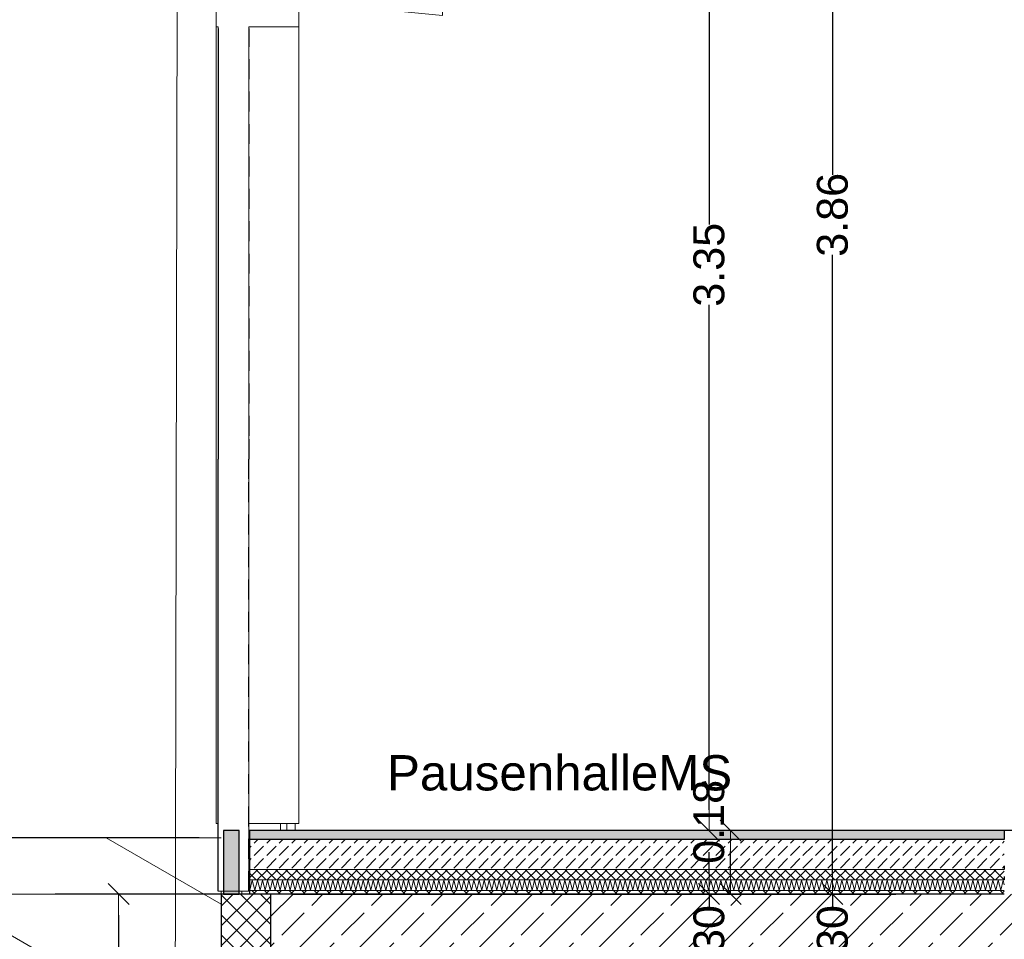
# Model space of a CAD drawing. Header units: metres. Extents: x -20.3 to 39.4, y -22.2 to 2.8.
# Tile 19 of 65: x 3.7 to 6.4, y -10.5 to -7.9. Entities that reach past the tile are written whole.
import ezdxf

# ---------------------------------------------------------------- set-up
doc = ezdxf.new("R2010")
doc.units = ezdxf.units.M
doc.header["$LTSCALE"] = 0.4
doc.header["$MEASUREMENT"] = 0
doc.layers.get('0').update_dxf_attribs({"color": 8, "lineweight": 9})
doc.layers.get('Defpoints').update_dxf_attribs({"color": 8, "lineweight": 9})
for name, color, linetype in [('Abbruch_S-Linien _ Schraffuren.2D', 2, 'Abbruch 1'), ('Neubau__ GHIW - Perimeterdämmung', 8, 'Continuous'), ('Neubau_A-Bodenplatte', 8, 'Continuous'), ('Neubau_B-Bodenaufbau', 8, 'Continuous'), ('Neubau_B-Pfosten-Riegel-Fassade', 8, 'Continuous'), ('Neubau_S-Ausbesserung 2D_3D', 8, 'Continuous'), ('Neubau_S-Linien _ Schraffuren.2D', 8, 'Continuous'), ('Neubau_T-Bemaßung', 8, 'Continuous'), ('Neubau_T-Text', 8, 'Continuous')]:
    doc.layers.add(name, color=color, linetype=linetype)
doc.styles.add('ERSTELLTER_STIL_2', font='arial.ttf')
doc.linetypes.add('Abbruch 1', pattern='A,0,[1,U02-BA1-001-a Schnitte A-A und B-B1.Shx,S=0.001984,R=0,X=0,Y=0],-0.25,0', length=0.25)
doc.dimstyles.new('ERSTELLTER_STIL__1', dxfattribs={"dimtxt": 0.0875, "dimasz": 0.059375, "dimexe": 0.18, "dimexo": 0.0625, "dimgap": 0, "dimtad": 1, "dimzin": 0, "dimdsep": 46, "dimtxsty": 'ERSTELLTER_STIL_2', "dimblk": 'ARROWHEAD_6', "dimblk1": 'ARROWHEAD_6', "dimblk2": 'ARROWHEAD_6', "dimcen": 0.09, "dimclrd": 7, "dimclre": 7, "dimclrt": 7, "dimazin": 0, "dimtfac": 1, "dimtdec": 4, "dimtmove": 0, "dimatfit": 3, "dimfxl": 1, "dimtolj": 1, "dimtzin": 0, "dimarcsym": 0})
doc.dimstyles.new('ERSTELLTER_STIL__6', dxfattribs={"dimtxt": 0.0875, "dimasz": 0.059375, "dimexe": 0.18, "dimexo": 0.0625, "dimgap": 0, "dimtad": 1, "dimzin": 0, "dimdsep": 46, "dimtxsty": 'ERSTELLTER_STIL_2', "dimblk": 'ARROWHEAD_6', "dimblk1": 'ARROWHEAD_6', "dimblk2": 'ARROWHEAD_6', "dimcen": 0.09, "dimclrd": 7, "dimclre": 7, "dimclrt": 7, "dimazin": 0, "dimtfac": 1, "dimtdec": 4, "dimtmove": 2, "dimatfit": 3, "dimfxl": 1, "dimtolj": 1, "dimtzin": 0, "dimarcsym": 0})

# ---------------------------------------------------------------- blocks, each defined once
blk = doc.blocks.new('*X238', base_point=(4547.9313, -0.0469))
at = {"layer": 'Neubau_B-Bodenaufbau', "color": 7, "linetype": 'Continuous', "lineweight": 9}
for p, q in [((4163.9246, -0.2162), (4163.9313, -0.1876)), ((4163.9313, -0.1876), (4163.9389, -0.2162)), ((4163.9389, -0.2162), (4163.9456, -0.1876)), ((4163.9456, -0.1876), (4163.9532, -0.2162)), ((4163.9532, -0.2162), (4163.9598, -0.1876)), ((4163.9598, -0.1876), (4163.9675, -0.2162)), ((4163.9675, -0.2162), (4163.9741, -0.1876)), ((4163.9741, -0.1876), (4163.9818, -0.2162)), ((4163.9818, -0.2162), (4163.9884, -0.1876)), ((4163.9884, -0.1876), (4163.9961, -0.2162)), ((4163.9961, -0.2162), (4164.0027, -0.1876)), ((4164.0027, -0.1876), (4164.0103, -0.2162)), ((4164.0103, -0.2162), (4164.017, -0.1876)), ((4164.017, -0.1876), (4164.0246, -0.2162)), ((4164.0246, -0.2162), (4164.0313, -0.1876)), ((4164.0313, -0.1876), (4164.0389, -0.2162)), ((4164.0389, -0.2162), (4164.0456, -0.1876)), ((4164.0456, -0.1876), (4164.0532, -0.2162)), ((4164.0532, -0.2162), (4164.0598, -0.1876)), ((4164.0598, -0.1876), (4164.0675, -0.2162)), ((4164.0675, -0.2162), (4164.0741, -0.1876)), ((4164.0741, -0.1876), (4164.0818, -0.2162)), ((4164.0818, -0.2162), (4164.0884, -0.1876)), ((4164.0884, -0.1876), (4164.0961, -0.2162)), ((4164.0961, -0.2162), (4164.1027, -0.1876)), ((4164.1027, -0.1876), (4164.1103, -0.2162)), ((4164.1103, -0.2162), (4164.117, -0.1876)), ((4164.117, -0.1876), (4164.1246, -0.2162)), ((4164.1246, -0.2162), (4164.1313, -0.1876)), ((4164.1313, -0.1876), (4164.1389, -0.2162)), ((4164.1389, -0.2162), (4164.1456, -0.1876)), ((4164.1456, -0.1876), (4164.1532, -0.2162)), ((4164.1532, -0.2162), (4164.1598, -0.1876)), ((4164.1598, -0.1876), (4164.1675, -0.2162)), ((4164.1675, -0.2162), (4164.1741, -0.1876)), ((4164.1741, -0.1876), (4164.1818, -0.2162)), ((4164.1818, -0.2162), (4164.1884, -0.1876)), ((4164.1884, -0.1876), (4164.1961, -0.2162)), ((4164.1961, -0.2162), (4164.2027, -0.1876)), ((4164.2027, -0.1876), (4164.2103, -0.2162)), ((4164.2103, -0.2162), (4164.217, -0.1876)), ((4164.217, -0.1876), (4164.2246, -0.2162)), ((4164.2246, -0.2162), (4164.2313, -0.1876)), ((4164.2313, -0.1876), (4164.2389, -0.2162)), ((4164.2389, -0.2162), (4164.2456, -0.1876)), ((4164.2456, -0.1876), (4164.2532, -0.2162)), ((4164.2532, -0.2162), (4164.2598, -0.1876)), ((4164.2598, -0.1876), (4164.2675, -0.2162)), ((4164.2675, -0.2162), (4164.2741, -0.1876)), ((4164.2741, -0.1876), (4164.2818, -0.2162)), ((4164.2818, -0.2162), (4164.2884, -0.1876)), ((4164.2884, -0.1876), (4164.2961, -0.2162)), ((4164.2961, -0.2162), (4164.3027, -0.1876)), ((4164.3027, -0.1876), (4164.3103, -0.2162)), ((4164.3103, -0.2162), (4164.317, -0.1876)), ((4164.317, -0.1876), (4164.3246, -0.2162)), ((4164.3246, -0.2162), (4164.3313, -0.1876)), ((4164.3313, -0.1876), (4164.3389, -0.2162)), ((4164.3389, -0.2162), (4164.3456, -0.1876)), ((4164.3456, -0.1876), (4164.3532, -0.2162)), ((4164.3532, -0.2162), (4164.3598, -0.1876)), ((4164.3598, -0.1876), (4164.3675, -0.2162)), ((4164.3675, -0.2162), (4164.3741, -0.1876)), ((4164.3741, -0.1876), (4164.3818, -0.2162)), ((4164.3818, -0.2162), (4164.3884, -0.1876)), ((4164.3884, -0.1876), (4164.3961, -0.2162)), ((4164.3961, -0.2162), (4164.4027, -0.1876)), ((4164.4027, -0.1876), (4164.4103, -0.2162)), ((4164.4103, -0.2162), (4164.417, -0.1876)), ((4164.417, -0.1876), (4164.4246, -0.2162)), ((4164.4246, -0.2162), (4164.4313, -0.1876)), ((4164.4313, -0.1876), (4164.4389, -0.2162)), ((4164.4389, -0.2162), (4164.4456, -0.1876)), ((4164.4456, -0.1876), (4164.4532, -0.2162)), ((4164.4532, -0.2162), (4164.4598, -0.1876)), ((4164.4598, -0.1876), (4164.4675, -0.2162)), ((4164.4675, -0.2162), (4164.4741, -0.1876)), ((4164.4741, -0.1876), (4164.4818, -0.2162)), ((4164.4818, -0.2162), (4164.4884, -0.1876)), ((4164.4884, -0.1876), (4164.4961, -0.2162)), ((4164.4961, -0.2162), (4164.5027, -0.1876)), ((4164.5027, -0.1876), (4164.5103, -0.2162)), ((4164.5103, -0.2162), (4164.517, -0.1876)), ((4164.517, -0.1876), (4164.5246, -0.2162)), ((4164.5246, -0.2162), (4164.5313, -0.1876)), ((4164.5313, -0.1876), (4164.5389, -0.2162)), ((4164.5389, -0.2162), (4164.5456, -0.1876)), ((4164.5456, -0.1876), (4164.5532, -0.2162)), ((4164.5532, -0.2162), (4164.5598, -0.1876)), ((4164.5598, -0.1876), (4164.5675, -0.2162)), ((4164.5675, -0.2162), (4164.5741, -0.1876)), ((4164.5741, -0.1876), (4164.5818, -0.2162)), ((4164.5818, -0.2162), (4164.5884, -0.1876)), ((4164.5884, -0.1876), (4164.5961, -0.2162)), ((4164.5961, -0.2162), (4164.6027, -0.1876)), ((4164.6027, -0.1876), (4164.6103, -0.2162)), ((4164.6103, -0.2162), (4164.617, -0.1876)), ((4164.617, -0.1876), (4164.6246, -0.2162)), ((4164.6246, -0.2162), (4164.6313, -0.1876)), ((4164.6313, -0.1876), (4164.6389, -0.2162)), ((4164.6389, -0.2162), (4164.6456, -0.1876)), ((4164.6456, -0.1876), (4164.6532, -0.2162)), ((4164.6532, -0.2162), (4164.6598, -0.1876)), ((4164.6598, -0.1876), (4164.6675, -0.2162)), ((4164.6675, -0.2162), (4164.6741, -0.1876)), ((4164.6741, -0.1876), (4164.6818, -0.2162)), ((4164.6818, -0.2162), (4164.6884, -0.1876)), ((4164.6884, -0.1876), (4164.6961, -0.2162)), ((4164.6961, -0.2162), (4164.7027, -0.1876)), ((4164.7027, -0.1876), (4164.7103, -0.2162)), ((4164.7103, -0.2162), (4164.717, -0.1876)), ((4164.717, -0.1876), (4164.7246, -0.2162)), ((4164.7246, -0.2162), (4164.7313, -0.1876)), ((4164.7313, -0.1876), (4164.7389, -0.2162)), ((4164.7389, -0.2162), (4164.7456, -0.1876)), ((4164.7456, -0.1876), (4164.7532, -0.2162)), ((4164.7532, -0.2162), (4164.7598, -0.1876)), ((4164.7598, -0.1876), (4164.7675, -0.2162)), ((4164.7675, -0.2162), (4164.7741, -0.1876)), ((4164.7741, -0.1876), (4164.7818, -0.2162)), ((4164.7818, -0.2162), (4164.7884, -0.1876)), ((4164.7884, -0.1876), (4164.7961, -0.2162)), ((4164.7961, -0.2162), (4164.8027, -0.1876)), ((4164.8027, -0.1876), (4164.8103, -0.2162)), ((4164.8103, -0.2162), (4164.817, -0.1876)), ((4164.817, -0.1876), (4164.8246, -0.2162)), ((4164.8246, -0.2162), (4164.8313, -0.1876)), ((4164.8313, -0.1876), (4164.8389, -0.2162)), ((4164.8389, -0.2162), (4164.8456, -0.1876)), ((4164.8456, -0.1876), (4164.8532, -0.2162)), ((4164.8532, -0.2162), (4164.8598, -0.1876)), ((4164.8598, -0.1876), (4164.8675, -0.2162)), ((4164.8675, -0.2162), (4164.8741, -0.1876)), ((4164.8741, -0.1876), (4164.8818, -0.2162)), ((4164.8818, -0.2162), (4164.8884, -0.1876)), ((4164.8884, -0.1876), (4164.8961, -0.2162)), ((4164.8961, -0.2162), (4164.9027, -0.1876)), ((4164.9027, -0.1876), (4164.9103, -0.2162)), ((4164.9103, -0.2162), (4164.917, -0.1876)), ((4164.917, -0.1876), (4164.9246, -0.2162)), ((4164.9246, -0.2162), (4164.9313, -0.1876)), ((4164.9313, -0.1876), (4164.9389, -0.2162)), ((4164.9389, -0.2162), (4164.9456, -0.1876)), ((4164.9456, -0.1876), (4164.9532, -0.2162)), ((4164.9532, -0.2162), (4164.9598, -0.1876)), ((4164.9598, -0.1876), (4164.9675, -0.2162)), ((4164.9675, -0.2162), (4164.9741, -0.1876)), ((4164.9741, -0.1876), (4164.9818, -0.2162)), ((4164.9818, -0.2162), (4164.9884, -0.1876)), ((4164.9884, -0.1876), (4164.9961, -0.2162)), ((4164.9961, -0.2162), (4165.0027, -0.1876)), ((4165.0027, -0.1876), (4165.0103, -0.2162)), ((4165.0103, -0.2162), (4165.017, -0.1876)), ((4165.017, -0.1876), (4165.0246, -0.2162)), ((4165.0246, -0.2162), (4165.0313, -0.1876)), ((4165.0313, -0.1876), (4165.0389, -0.2162)), ((4165.0389, -0.2162), (4165.0456, -0.1876)), ((4165.0456, -0.1876), (4165.0532, -0.2162)), ((4165.0532, -0.2162), (4165.0598, -0.1876)), ((4165.0598, -0.1876), (4165.0675, -0.2162)), ((4165.0675, -0.2162), (4165.0741, -0.1876)), ((4165.0741, -0.1876), (4165.0818, -0.2162)), ((4165.0818, -0.2162), (4165.0884, -0.1876)), ((4165.0884, -0.1876), (4165.0961, -0.2162)), ((4165.0961, -0.2162), (4165.1027, -0.1876)), ((4165.1027, -0.1876), (4165.1103, -0.2162)), ((4165.1103, -0.2162), (4165.117, -0.1876)), ((4165.117, -0.1876), (4165.1246, -0.2162)), ((4165.1246, -0.2162), (4165.1313, -0.1876)), ((4165.1313, -0.1876), (4165.1389, -0.2162)), ((4165.1389, -0.2162), (4165.1456, -0.1876)), ((4165.1456, -0.1876), (4165.1532, -0.2162)), ((4165.1532, -0.2162), (4165.1598, -0.1876)), ((4165.1598, -0.1876), (4165.1675, -0.2162)), ((4165.1675, -0.2162), (4165.1741, -0.1876)), ((4165.1741, -0.1876), (4165.1818, -0.2162)), ((4165.1818, -0.2162), (4165.1884, -0.1876)), ((4165.1884, -0.1876), (4165.1961, -0.2162)), ((4165.1961, -0.2162), (4165.2027, -0.1876)), ((4165.2027, -0.1876), (4165.2103, -0.2162)), ((4165.2103, -0.2162), (4165.217, -0.1876)), ((4165.217, -0.1876), (4165.2246, -0.2162)), ((4165.2246, -0.2162), (4165.2313, -0.1876)), ((4165.2313, -0.1876), (4165.2389, -0.2162)), ((4165.2389, -0.2162), (4165.2456, -0.1876)), ((4165.2456, -0.1876), (4165.2532, -0.2162)), ((4165.2532, -0.2162), (4165.2598, -0.1876)), ((4165.2598, -0.1876), (4165.2675, -0.2162)), ((4165.2675, -0.2162), (4165.2741, -0.1876)), ((4165.2741, -0.1876), (4165.2818, -0.2162)), ((4165.2818, -0.2162), (4165.2884, -0.1876)), ((4165.2884, -0.1876), (4165.2961, -0.2162)), ((4165.2961, -0.2162), (4165.3027, -0.1876)), ((4165.3027, -0.1876), (4165.3103, -0.2162)), ((4165.3103, -0.2162), (4165.317, -0.1876)), ((4165.317, -0.1876), (4165.3246, -0.2162)), ((4165.3246, -0.2162), (4165.3313, -0.1876)), ((4165.3313, -0.1876), (4165.3389, -0.2162)), ((4165.3389, -0.2162), (4165.3456, -0.1876)), ((4165.3456, -0.1876), (4165.3532, -0.2162)), ((4165.3532, -0.2162), (4165.3598, -0.1876)), ((4165.3598, -0.1876), (4165.3675, -0.2162)), ((4165.3675, -0.2162), (4165.3741, -0.1876)), ((4165.3741, -0.1876), (4165.3818, -0.2162)), ((4165.3818, -0.2162), (4165.3884, -0.1876)), ((4165.3884, -0.1876), (4165.3961, -0.2162)), ((4165.3961, -0.2162), (4165.4027, -0.1876)), ((4165.4027, -0.1876), (4165.4103, -0.2162)), ((4165.4103, -0.2162), (4165.417, -0.1876)), ((4165.417, -0.1876), (4165.4246, -0.2162)), ((4165.4246, -0.2162), (4165.4313, -0.1876)), ((4165.4313, -0.1876), (4165.4389, -0.2162)), ((4165.4389, -0.2162), (4165.4456, -0.1876)), ((4165.4456, -0.1876), (4165.4532, -0.2162)), ((4165.4532, -0.2162), (4165.4598, -0.1876)), ((4165.4598, -0.1876), (4165.4675, -0.2162)), ((4165.4675, -0.2162), (4165.4741, -0.1876)), ((4165.4741, -0.1876), (4165.4818, -0.2162)), ((4165.4818, -0.2162), (4165.4884, -0.1876)), ((4165.4884, -0.1876), (4165.4961, -0.2162)), ((4165.4961, -0.2162), (4165.5027, -0.1876)), ((4165.5027, -0.1876), (4165.5103, -0.2162)), ((4165.5103, -0.2162), (4165.517, -0.1876)), ((4165.517, -0.1876), (4165.5246, -0.2162)), ((4165.5246, -0.2162), (4165.5313, -0.1876)), ((4165.5313, -0.1876), (4165.5389, -0.2162)), ((4165.5389, -0.2162), (4165.5456, -0.1876)), ((4165.5456, -0.1876), (4165.5532, -0.2162)), ((4165.5532, -0.2162), (4165.5598, -0.1876)), ((4165.5598, -0.1876), (4165.5675, -0.2162)), ((4165.5675, -0.2162), (4165.5741, -0.1876)), ((4165.5741, -0.1876), (4165.5818, -0.2162)), ((4165.5818, -0.2162), (4165.5884, -0.1876)), ((4165.5884, -0.1876), (4165.5961, -0.2162)), ((4165.5961, -0.2162), (4165.6027, -0.1876)), ((4165.6027, -0.1876), (4165.6103, -0.2162)), ((4165.6103, -0.2162), (4165.617, -0.1876)), ((4165.617, -0.1876), (4165.6246, -0.2162)), ((4165.6246, -0.2162), (4165.6313, -0.1876)), ((4165.6313, -0.1876), (4165.6389, -0.2162)), ((4165.6389, -0.2162), (4165.6456, -0.1876)), ((4165.6456, -0.1876), (4165.6532, -0.2162)), ((4165.6532, -0.2162), (4165.6598, -0.1876)), ((4165.6598, -0.1876), (4165.6675, -0.2162)), ((4165.6675, -0.2162), (4165.6741, -0.1876)), ((4165.6741, -0.1876), (4165.6818, -0.2162)), ((4165.6818, -0.2162), (4165.6884, -0.1876)), ((4165.6884, -0.1876), (4165.6961, -0.2162)), ((4165.6961, -0.2162), (4165.7027, -0.1876)), ((4165.7027, -0.1876), (4165.7103, -0.2162)), ((4165.7103, -0.2162), (4165.717, -0.1876)), ((4165.717, -0.1876), (4165.7246, -0.2162)), ((4165.7246, -0.2162), (4165.7313, -0.1876)), ((4165.7313, -0.1876), (4165.7389, -0.2162)), ((4165.7389, -0.2162), (4165.7456, -0.1876)), ((4165.7456, -0.1876), (4165.7532, -0.2162)), ((4165.7532, -0.2162), (4165.7598, -0.1876)), ((4165.7598, -0.1876), (4165.7675, -0.2162)), ((4165.7675, -0.2162), (4165.7741, -0.1876)), ((4165.7741, -0.1876), (4165.7818, -0.2162)), ((4165.7818, -0.2162), (4165.7884, -0.1876)), ((4165.7884, -0.1876), (4165.7961, -0.2162)), ((4165.7961, -0.2162), (4165.8027, -0.1876)), ((4165.8027, -0.1876), (4165.8103, -0.2162)), ((4165.8103, -0.2162), (4165.817, -0.1876)), ((4165.817, -0.1876), (4165.8246, -0.2162)), ((4165.8246, -0.2162), (4165.8313, -0.1876)), ((4165.8313, -0.1876), (4165.8389, -0.2162)), ((4165.8389, -0.2162), (4165.8456, -0.1876)), ((4165.8456, -0.1876), (4165.8532, -0.2162)), ((4165.8532, -0.2162), (4165.8598, -0.1876)), ((4165.8598, -0.1876), (4165.8675, -0.2162)), ((4165.8675, -0.2162), (4165.8741, -0.1876)), ((4165.8741, -0.1876), (4165.8818, -0.2162)), ((4165.8818, -0.2162), (4165.8884, -0.1876)), ((4165.8884, -0.1876), (4165.8961, -0.2162)), ((4165.8961, -0.2162), (4165.9027, -0.1876)), ((4165.9027, -0.1876), (4165.9103, -0.2162)), ((4165.9103, -0.2162), (4165.917, -0.1876)), ((4165.917, -0.1876), (4165.9246, -0.2162)), ((4165.9246, -0.2162), (4165.9313, -0.1876)), ((4165.9313, -0.1876), (4165.9389, -0.2162)), ((4165.9389, -0.2162), (4165.9456, -0.1876)), ((4165.9456, -0.1876), (4165.9532, -0.2162)), ((4165.9532, -0.2162), (4165.9598, -0.1876)), ((4165.9598, -0.1876), (4165.9675, -0.2162)), ((4165.9675, -0.2162), (4165.9741, -0.1876)), ((4165.9741, -0.1876), (4165.9818, -0.2162)), ((4165.9818, -0.2162), (4165.9884, -0.1876)), ((4165.9884, -0.1876), (4165.9961, -0.2162)), ((4165.9961, -0.2162), (4166.0027, -0.1876)), ((4166.0027, -0.1876), (4166.0103, -0.2162)), ((4166.0103, -0.2162), (4166.017, -0.1876)), ((4166.017, -0.1876), (4166.0246, -0.2162)), ((4166.0246, -0.2162), (4166.0313, -0.1876)), ((4166.0313, -0.1876), (4166.0389, -0.2162)), ((4166.0389, -0.2162), (4166.0456, -0.1876)), ((4166.0456, -0.1876), (4166.0532, -0.2162)), ((4166.0532, -0.2162), (4166.0598, -0.1876)), ((4166.0598, -0.1876), (4166.0634, -0.2007)), ((4163.9234, -0.2114), (4163.9246, -0.2162))]:
    blk.add_line(p, q, dxfattribs=at)
blk = doc.blocks.new('ARROWHEAD_6')
at = {"color": 0, "linetype": 'Continuous', "lineweight": 0}
for p, q in [((-0.5, -0.5), (0.5, 0.5)), ((0, 0), (-1, 0))]:
    blk.add_line(p, q, dxfattribs=at)
blk = doc.blocks.new('*D249')
at = {"layer": 'Defpoints', "color": 0, "linetype": 'Continuous', "transparency": 16777216}
for p in [(-1.9513, -1.4949), (-1.89, -1.4949), (4.2299, -10.195)]:
    blk.add_point(p, dxfattribs=at)
at = {"layer": 'Neubau_T-Bemaßung', "linetype": 'Continuous', "lineweight": -2, "transparency": 16777216}
for p, q in [((-1.9525, -1.4949), (-2.1313, -1.4949)), ((-1.9513, -1.5543), (-1.9513, -5.7349)), ((-1.9513, -10.1356), (-1.9513, -5.962)), ((4.1674, -10.195), (-2.1313, -10.195))]:
    blk.add_line(p, q, dxfattribs=at)
at = {"layer": 'Neubau_T-Bemaßung', "linetype": 'Continuous', "lineweight": -2, "transparency": 16777216, "xscale": 0.059375, "yscale": 0.059375, "zscale": 0.059375}
for p, rotation in [((-1.9513, -1.4949), 90), ((-1.9513, -10.195), 270)]:
    blk.add_blockref('ARROWHEAD_6', p, dxfattribs=dict(at, rotation=rotation))
at = {"layer": 'Neubau_T-Bemaßung', "linetype": 'Continuous', "lineweight": 9, "transparency": 16777216, "insert": (-1.9513, -5.8484), "char_height": 0.0875, "attachment_point": 5, "rotation": 90, "style": 'ERSTELLTER_STIL_2'}
blk.add_mtext('\\A1;8.70', dxfattribs=at)
blk = doc.blocks.new('*D302')
at = {"layer": 'Defpoints', "color": 0, "linetype": 'Continuous', "transparency": 16777216}
for p in [(4.3699, -10.355), (5.6129, -10.355), (4.8699, -10.655)]:
    blk.add_point(p, dxfattribs=at)
at = {"layer": 'Neubau_T-Bemaßung', "linetype": 'Continuous', "lineweight": -2, "transparency": 16777216}
for p, q in [((5.6129, -10.2956), (5.6129, -10.2363)), ((4.4324, -10.355), (5.7929, -10.355)), ((5.6129, -10.355), (5.6129, -10.3917)), ((5.6129, -10.655), (5.6129, -10.6186)), ((4.9324, -10.655), (5.7929, -10.655)), ((5.6129, -10.7144), (5.6129, -10.7738))]:
    blk.add_line(p, q, dxfattribs=at)
at = {"layer": 'Neubau_T-Bemaßung', "linetype": 'Continuous', "lineweight": -2, "transparency": 16777216, "xscale": 0.059375, "yscale": 0.059375, "zscale": 0.059375}
for p, rotation in [((5.6129, -10.355), 270), ((5.6129, -10.655), 90)]:
    blk.add_blockref('ARROWHEAD_6', p, dxfattribs=dict(at, rotation=rotation))
at = {"layer": 'Neubau_T-Bemaßung', "linetype": 'Continuous', "lineweight": 9, "transparency": 16777216, "insert": (5.6129, -10.5051), "char_height": 0.0875, "attachment_point": 5, "rotation": 90, "style": 'ERSTELLTER_STIL_2'}
blk.add_mtext('\\A1;0.30', dxfattribs=at)
blk = doc.blocks.new('*D303')
at = {"layer": 'Defpoints', "color": 0, "linetype": 'Continuous', "transparency": 16777216}
for p in [(5.6741, -10.175), (33.092, -10.175), (4.3699, -10.355)]:
    blk.add_point(p, dxfattribs=at)
at = {"layer": 'Neubau_T-Bemaßung', "linetype": 'Continuous', "lineweight": -2, "transparency": 16777216}
for p, q in [((33.0295, -10.175), (5.4941, -10.175)), ((5.6741, -10.2956), (5.6741, -10.2344)), ((4.4324, -10.355), (5.8541, -10.355))]:
    blk.add_line(p, q, dxfattribs=at)
at = {"layer": 'Neubau_T-Bemaßung', "linetype": 'Continuous', "lineweight": -2, "transparency": 16777216, "xscale": 0.059375, "yscale": 0.059375, "zscale": 0.059375}
for p, rotation in [((5.6741, -10.175), 90), ((5.6741, -10.355), 270)]:
    blk.add_blockref('ARROWHEAD_6', p, dxfattribs=dict(at, rotation=rotation))
at = {"layer": 'Neubau_T-Bemaßung', "linetype": 'Continuous', "lineweight": 9, "transparency": 16777216, "insert": (5.6125, -10.1501), "char_height": 0.0875, "attachment_point": 5, "rotation": 90, "style": 'ERSTELLTER_STIL_2'}
blk.add_mtext('\\A1;0.18', dxfattribs=at)
blk = doc.blocks.new('*D304')
at = {"layer": 'Defpoints', "color": 0, "linetype": 'Continuous', "transparency": 16777216}
for p in [(5.6129, -6.825), (5.8147, -6.825), (33.092, -10.175)]:
    blk.add_point(p, dxfattribs=at)
at = {"layer": 'Neubau_T-Bemaßung', "linetype": 'Continuous', "lineweight": -2, "transparency": 16777216}
for p, q in [((5.7522, -6.825), (5.4329, -6.825)), ((5.6129, -6.8844), (5.6129, -8.4563)), ((5.6129, -10.1156), (5.6129, -8.6842)), ((33.0295, -10.175), (5.4329, -10.175))]:
    blk.add_line(p, q, dxfattribs=at)
at = {"layer": 'Neubau_T-Bemaßung', "linetype": 'Continuous', "lineweight": -2, "transparency": 16777216, "xscale": 0.059375, "yscale": 0.059375, "zscale": 0.059375}
for p, rotation in [((5.6129, -6.825), 90), ((5.6129, -10.175), 270)]:
    blk.add_blockref('ARROWHEAD_6', p, dxfattribs=dict(at, rotation=rotation))
at = {"layer": 'Neubau_T-Bemaßung', "linetype": 'Continuous', "lineweight": 9, "transparency": 16777216, "insert": (5.6129, -8.5702), "char_height": 0.0875, "attachment_point": 5, "rotation": 90, "style": 'ERSTELLTER_STIL_2'}
blk.add_mtext('\\A1;3.35', dxfattribs=at)
blk = doc.blocks.new('*D315')
at = {"layer": 'Defpoints', "color": 0, "linetype": 'Continuous', "transparency": 16777216}
for p in [(4.3699, -10.355), (5.9629, -10.355), (6.1528, -10.655)]:
    blk.add_point(p, dxfattribs=at)
at = {"layer": 'Neubau_T-Bemaßung', "linetype": 'Continuous', "lineweight": -2, "transparency": 16777216}
for p, q in [((5.9629, -10.2956), (5.9629, -10.2363)), ((4.4324, -10.355), (6.1429, -10.355)), ((5.9629, -10.355), (5.9629, -10.3917)), ((5.9629, -10.655), (5.9629, -10.6186)), ((6.0903, -10.655), (5.7829, -10.655)), ((5.9629, -10.7144), (5.9629, -10.7738))]:
    blk.add_line(p, q, dxfattribs=at)
at = {"layer": 'Neubau_T-Bemaßung', "linetype": 'Continuous', "lineweight": -2, "transparency": 16777216, "xscale": 0.059375, "yscale": 0.059375, "zscale": 0.059375}
for p, rotation in [((5.9629, -10.355), 270), ((5.9629, -10.655), 90)]:
    blk.add_blockref('ARROWHEAD_6', p, dxfattribs=dict(at, rotation=rotation))
at = {"layer": 'Neubau_T-Bemaßung', "linetype": 'Continuous', "lineweight": 9, "transparency": 16777216, "insert": (5.9629, -10.5051), "char_height": 0.0875, "attachment_point": 5, "rotation": 90, "style": 'ERSTELLTER_STIL_2'}
blk.add_mtext('\\A1;0.30', dxfattribs=at)
blk = doc.blocks.new('*D316')
at = {"layer": 'Defpoints', "color": 0, "linetype": 'Continuous', "transparency": 16777216}
for p in [(5.9629, -6.495), (23.5, -6.495), (4.3699, -10.355)]:
    blk.add_point(p, dxfattribs=at)
at = {"layer": 'Neubau_T-Bemaßung', "linetype": 'Continuous', "lineweight": -2, "transparency": 16777216}
for p, q in [((23.4375, -6.495), (5.7829, -6.495)), ((5.9629, -6.5544), (5.9629, -8.3149)), ((5.9629, -10.2956), (5.9629, -8.5421)), ((4.4324, -10.355), (6.1429, -10.355))]:
    blk.add_line(p, q, dxfattribs=at)
at = {"layer": 'Neubau_T-Bemaßung', "linetype": 'Continuous', "lineweight": -2, "transparency": 16777216, "xscale": 0.059375, "yscale": 0.059375, "zscale": 0.059375}
for p, rotation in [((5.9629, -6.495), 90), ((5.9629, -10.355), 270)]:
    blk.add_blockref('ARROWHEAD_6', p, dxfattribs=dict(at, rotation=rotation))
at = {"layer": 'Neubau_T-Bemaßung', "linetype": 'Continuous', "lineweight": 9, "transparency": 16777216, "insert": (5.9629, -8.4285), "char_height": 0.0875, "attachment_point": 5, "rotation": 90, "style": 'ERSTELLTER_STIL_2'}
blk.add_mtext('\\A1;3.86', dxfattribs=at)
blk = doc.blocks.new('*D321')
at = {"layer": 'Defpoints', "color": 0, "linetype": 'Continuous', "transparency": 16777216}
for p in [(3.9388, -10.355), (4.3699, -10.355), (4.3699, -11.475)]:
    blk.add_point(p, dxfattribs=at)
at = {"layer": 'Neubau_T-Bemaßung', "linetype": 'Continuous', "lineweight": -2, "transparency": 16777216}
for p, q in [((4.3074, -10.355), (3.7588, -10.355)), ((3.9388, -10.4144), (3.9388, -10.8094)), ((3.9388, -11.4156), (3.9388, -11.0276)), ((4.3074, -11.475), (3.7588, -11.475))]:
    blk.add_line(p, q, dxfattribs=at)
at = {"layer": 'Neubau_T-Bemaßung', "linetype": 'Continuous', "lineweight": -2, "transparency": 16777216, "xscale": 0.059375, "yscale": 0.059375, "zscale": 0.059375}
for p, rotation in [((3.9388, -10.355), 90), ((3.9388, -11.475), 270)]:
    blk.add_blockref('ARROWHEAD_6', p, dxfattribs=dict(at, rotation=rotation))
at = {"layer": 'Neubau_T-Bemaßung', "linetype": 'Continuous', "lineweight": 9, "transparency": 16777216, "insert": (3.9388, -10.9185), "char_height": 0.0875, "attachment_point": 5, "rotation": 90, "style": 'ERSTELLTER_STIL_2'}
blk.add_mtext('\\A1;1.12', dxfattribs=at)

msp = doc.modelspace()

# ---------------------------------------------------------------- hatches: boundary and pattern name
at = {"layer": 'Neubau__ GHIW - Perimeterdämmung', "linetype": 'Continuous', "lineweight": 0}
h = msp.add_hatch(dxfattribs=at)
h.set_pattern_fill('DÄMMUNG__HART_1_0002', color=256, style=0, pattern_type=2)
h.set_pattern_definition([(45, (388.31789, -10.175), (-0.0282842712, 0.0282842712), []), (135, (388.31789, -10.175), (0.0282842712, 0.0282842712), [])])
h.paths.add_polyline_path([(4.2299, -10.355), (4.2299, -11.475), (4.3699, -11.475), (4.3699, -10.355)])
at = {"layer": 'Neubau_A-Bodenplatte', "linetype": 'Continuous', "lineweight": 0}
h = msp.add_hatch(dxfattribs=at)
h.set_pattern_fill('BETON__STAHLBETON_0002', color=256, style=0, pattern_type=2)
h.set_pattern_definition([(45, (388.31789, -10.175), (-0.084852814, 0.084852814), []), (45, (388.27546, -10.13257), (-0.084852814, 0.084852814), [0.09, -0.03])])
h.paths.add_polyline_path([(4.3699, -10.655), (8.23, -10.655), (8.23, -10.355), (4.3699, -10.355)])
at = {"layer": 'Neubau_B-Bodenaufbau', "linetype": 'Continuous', "lineweight": 9}
msp.add_hatch(color=256, dxfattribs=at).paths.add_polyline_path([(6.45, -10.175), (4.31, -10.175), (4.31, -10.2), (6.45, -10.2)])
at = {"layer": 'Neubau_B-Bodenaufbau', "linetype": 'Continuous', "lineweight": 0}
h = msp.add_hatch(dxfattribs=at)
h.set_pattern_fill('BETON__UNBEWEHRT_0002', color=256, style=0, pattern_type=2)
h.set_pattern_definition([(45, (388.31789, -10.175), (-0.035355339, 0.035355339), [0.0375, -0.0125]), (45, (388.31789, -10.139645), (-0.035355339, 0.035355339), [0.0375, -0.0125])])
h.paths.add_polyline_path([(6.45, -10.2), (4.31, -10.2), (4.31, -10.285), (6.45, -10.285)])
h = msp.add_hatch(dxfattribs=at)
h.set_pattern_fill('DÄMMUNG__HART_2_0002', color=256, style=0, pattern_type=2)
h.set_pattern_definition([(45, (388.31789, -10.175), (-0.0141421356, 0.0141421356), []), (135, (388.31789, -10.175), (0.0141421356, 0.0141421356), [])])
h.paths.add_polyline_path([(6.45, -10.285), (4.31, -10.285), (4.31, -10.315), (6.45, -10.315)])
h = msp.add_hatch(dxfattribs=at)
h.set_pattern_fill('GUßASPHALT_0002', color=256, style=0, pattern_type=2)
h.set_pattern_definition([(45, (388.31789, -10.175), (-0.0176776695, 0.0176776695), []), (135, (388.31789, -10.175), (0.0176776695, 0.0176776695), [])])
h.paths.add_polyline_path([(4.31, -10.345), (4.31, -10.355), (6.45, -10.355), (6.45, -10.345)])
at = {"layer": 'Neubau_S-Ausbesserung 2D_3D', "linetype": 'Continuous', "lineweight": 15}
msp.add_hatch(color=256, dxfattribs=at).paths.add_polyline_path([(4.2359, -10.355), (4.2811, -10.355), (4.2811, -10.175), (4.2359, -10.175)])
at = {"layer": 'Neubau_S-Linien _ Schraffuren.2D', "linetype": 'Continuous', "lineweight": 15}
h = msp.add_hatch(dxfattribs=at)
h.set_pattern_fill('ABSTANDSFLÄCHEN_0002', color=256, style=0, pattern_type=2)
h.set_pattern_definition([(150, (0.2, -10.655), (0.1875, 0.3247595), [])])
h.paths.add_polyline_path([(-20.2927, -13.835), (-20.2927, -12.738), (-17.2924, -12.738), (-17.2924, -12.288), (-16.2845, -12.2872), (-16.2842, -11.8372), (-15.2736, -11.8372), (-15.274, -11.3872), (-14.264, -11.3864), (-12.4852, -11.335), (-12.4852, -10.885), (-11.4352, -10.885), (-11.4352, -10.435), (-10.3852, -10.435), (-0.24, -10.195), (4.2299, -10.195), (4.2299, -10.29), (4.2299, -10.695), (-0.2341, -10.695), (-9.8189, -10.9217), (-11.9852, -11.8208), (-13.7285, -11.8711), (-18.0854, -13.8148)])

# ---------------------------------------------------------------- linework, layer by layer
at = {"layer": 'Abbruch_S-Linien _ Schraffuren.2D', "linetype": 'Abbruch 1', "lineweight": 15}
msp.add_lwpolyline([(-8.2973, -10.975), (-8.2973, -3.7936), (-8.9415, -3.874), (-8.9415, -3.59), (-8.2973, -3.5097), (-8.2973, -3.2576), (1.2104, -2.4389), (1.2104, -2.7218), (1.9123, -2.6427), (1.9123, -2.922), (1.2104, -2.9931), (1.2104, -3.59), (4.0986, -3.8347), (4.0945, -4.114), (4.8994, -4.1822), (4.8994, -4.4662), (4.112, -4.3995), (4.1061, -7.2757), (4.8613, -7.344), (4.8568, -7.8628), (4.105, -7.7891), (4.0986, -11.225)], dxfattribs=at)
at = {"layer": 'Neubau__ GHIW - Perimeterdämmung', "linetype": 'Continuous', "lineweight": 9}
for q in [(0.175, -10.355), (4.2299, -10.347)]:
    msp.add_line((4.2299, -10.355), q, dxfattribs=at)
at = {"layer": 'Neubau__ GHIW - Perimeterdämmung', "linetype": 'Continuous', "lineweight": 25}
for p, q in [((4.2299, -10.355), (4.2299, -11.475)), ((4.31, -10.355), (4.2299, -10.355))]:
    msp.add_line(p, q, dxfattribs=at)
at = {"layer": 'Neubau__ GHIW - Perimeterdämmung', "linetype": 'Continuous', "lineweight": 25, "flags": 128}
msp.add_lwpolyline([(4.3699, -10.355), (4.3699, -10.655), (4.3699, -11.475)], dxfattribs=at)
at = {"layer": 'Neubau_A-Bodenplatte', "linetype": 'Continuous', "lineweight": 25}
msp.add_line((6.45, -10.355), (4.3699, -10.355), dxfattribs=at)
at = {"layer": 'Neubau_B-Bodenaufbau', "linetype": 'Continuous', "lineweight": 25}
for p, q in [((6.45, -10.175), (4.31, -10.175)), ((6.45, -10.175), (6.45, -10.19)), ((6.45, -10.2), (4.31, -10.2)), ((6.45, -10.19), (6.45, -10.2)), ((6.45, -10.275), (6.45, -10.285)), ((6.45, -10.305), (6.45, -10.315)), ((4.3699, -10.355), (4.31, -10.355))]:
    msp.add_line(p, q, dxfattribs=at)
at = {"layer": 'Neubau_B-Bodenaufbau', "linetype": 'Continuous', "lineweight": 15}
for p, q in [((6.45, -10.285), (4.31, -10.285)), ((6.45, -10.315), (4.31, -10.315)), ((6.45, -10.345), (4.31, -10.345))]:
    msp.add_line(p, q, dxfattribs=at)
at = {"layer": 'Neubau_B-Bodenaufbau', "linetype": 'Continuous', "lineweight": 25, "flags": 128}
msp.add_lwpolyline([(4.31, -10.175), (4.31, -10.2), (4.31, -10.285), (4.31, -10.315), (4.31, -10.345), (4.31, -10.355)], dxfattribs=at)
at = {"layer": 'Neubau_B-Pfosten-Riegel-Fassade', "linetype": 'Continuous', "lineweight": 15}
for p, q in [((4.215, -7.835), (4.215, -7.895)), ((4.45, -7.835), (4.45, -7.895)), ((4.215, -10.125), (4.215, -7.895)), ((4.221, -7.895), (4.215, -7.895)), ((4.45, -7.895), (4.308, -7.895)), ((4.45, -10.125), (4.45, -7.895)), ((4.215, -10.155), (4.215, -10.125)), ((4.45, -10.155), (4.45, -10.125)), ((4.215, -10.155), (4.221, -10.155)), ((4.308, -10.155), (4.45, -10.155)), ((4.398, -10.175), (4.398, -10.155)), ((4.308, -10.347), (4.221, -10.347)), ((4.288, -10.355), (4.288, -10.347))]:
    msp.add_line(p, q, dxfattribs=at)
at = {"layer": 'Neubau_B-Pfosten-Riegel-Fassade', "linetype": 'Continuous', "lineweight": 25}
for p, q in [((4.2209, -7.9), (4.2209, -7.9637)), ((4.3081, -7.9), (4.3081, -7.9516)), ((4.2209, -7.9637), (4.2209, -9.121)), ((4.3081, -7.987), (4.3081, -8.0436)), ((4.3081, -8.0789), (4.3081, -8.1355)), ((4.3081, -8.1709), (4.3081, -8.2275)), ((4.3081, -8.2628), (4.3081, -8.3194)), ((4.3081, -8.3548), (4.3081, -8.4114)), ((4.3081, -8.4468), (4.3081, -8.5034)), ((4.3081, -8.5387), (4.3081, -8.5953)), ((4.3081, -8.6307), (4.3081, -8.6873)), ((4.3081, -8.7227), (4.3081, -8.7792)), ((4.3081, -8.8146), (4.3081, -8.8712)), ((4.3081, -8.9066), (4.3081, -8.9632)), ((4.3081, -8.9985), (4.3081, -9.0551)), ((4.3081, -9.0644), (4.3081, -9.121)), ((4.2209, -10.2783), (4.2209, -9.121)), ((4.3081, -9.1776), (4.3081, -9.121)), ((4.3081, -9.2435), (4.3081, -9.1869)), ((4.3081, -9.3354), (4.3081, -9.2788)), ((4.3081, -9.4274), (4.3081, -9.3708)), ((4.3081, -9.5193), (4.3081, -9.4628)), ((4.3081, -9.6113), (4.3081, -9.5547)), ((4.3081, -9.7033), (4.3081, -9.6467)), ((4.3081, -9.7952), (4.3081, -9.7386)), ((4.3081, -9.8872), (4.3081, -9.8306)), ((4.3081, -9.9792), (4.3081, -9.9226)), ((4.3081, -10.0711), (4.3081, -10.0145)), ((4.3081, -10.1631), (4.3081, -10.1065)), ((4.3081, -10.255), (4.3081, -10.1984)), ((4.2209, -10.347), (4.2209, -10.2783)), ((4.3081, -10.347), (4.3081, -10.2904))]:
    msp.add_line(p, q, dxfattribs=at)
at = {"layer": 'Neubau_B-Pfosten-Riegel-Fassade', "linetype": 'Continuous', "lineweight": 9}
for p, q in [((4.4156, -10.155), (4.4156, -10.175)), ((4.4396, -10.155), (4.4396, -10.175))]:
    msp.add_line(p, q, dxfattribs=at)
at = {"layer": 'Neubau_B-Pfosten-Riegel-Fassade', "linetype": 'Continuous', "lineweight": 15, "flags": 128}
for points in [[(4.221, -7.895), (4.221, -7.9636), (4.221, -10.2784), (4.221, -10.347)], [(4.308, -7.895), (4.308, -7.9636), (4.308, -10.2784), (4.308, -10.347)]]:
    msp.add_lwpolyline(points, dxfattribs=at)
at = {"layer": 'Neubau_S-Ausbesserung 2D_3D', "linetype": 'Continuous', "lineweight": 25, "flags": 128}
msp.add_lwpolyline([(4.2359, -10.355), (4.2811, -10.355), (4.2811, -10.175), (4.2359, -10.175)], close=True, dxfattribs=at)
at = {"layer": 'Neubau_S-Linien _ Schraffuren.2D', "linetype": 'Continuous', "lineweight": 15}
msp.add_line((4.2299, -10.195), (-0.24, -10.195), dxfattribs=at)

# ---------------------------------------------------------------- block references
at = {"layer": 'Neubau_B-Bodenaufbau', "lineweight": 0}
msp.add_blockref('*X238', (388.3179, -10.175), dxfattribs=at)

# ---------------------------------------------------------------- texts
at = {"layer": 'Neubau_T-Text', "linetype": 'Continuous', "lineweight": 9, "insert": (4.7, -10.0624), "char_height": 0.1, "attachment_point": 7, "style": 'ERSTELLTER_STIL_2'}
msp.add_mtext('\\A1;PausenhalleMS', dxfattribs=at)

# ---------------------------------------------------------------- dimensions: what is measured, and where the dimension line sits
at = {"layer": 'Neubau_T-Bemaßung', "linetype": 'Continuous', "lineweight": 9}
for base, p1, p2, dimstyle, picture, middle in [((-1.9513, -1.4949), (4.2299, -10.195), (-1.89, -1.4949), 'ERSTELLTER_STIL__1', '*D249', (-1.9513, -5.8484)), ((5.9629, -6.495), (4.3699, -10.355), (23.5, -6.495), 'ERSTELLTER_STIL__1', '*D316', (5.9629, -8.4285)), ((5.6129, -6.825), (33.092, -10.175), (5.8147, -6.825), 'ERSTELLTER_STIL__1', '*D304', (5.6129, -8.5702)), ((5.6741, -10.175), (4.3699, -10.355), (33.092, -10.175), 'ERSTELLTER_STIL__6', '*D303', (5.6125, -10.1501)), ((5.6129, -10.355), (4.8699, -10.655), (4.3699, -10.355), 'ERSTELLTER_STIL__1', '*D302', (5.6129, -10.5051)), ((5.9629, -10.355), (6.1528, -10.655), (4.3699, -10.355), 'ERSTELLTER_STIL__1', '*D315', (5.9629, -10.5051)), ((3.9388, -10.355), (4.3699, -11.475), (4.3699, -10.355), 'ERSTELLTER_STIL__1', '*D321', (3.9388, -10.9185))]:
    dim = msp.add_linear_dim(base=base, p1=p1, p2=p2, angle=90, dimstyle=dimstyle, override={"dimclrd": 256, "dimclre": 256, "dimclrt": 256}, dxfattribs=at)
    dim.commit()
    dim.dimension.update_dxf_attribs({"geometry": picture, "text_midpoint": middle, "dimtype": 160, "text_rotation": 90})

doc.saveas('drawing.dxf')
